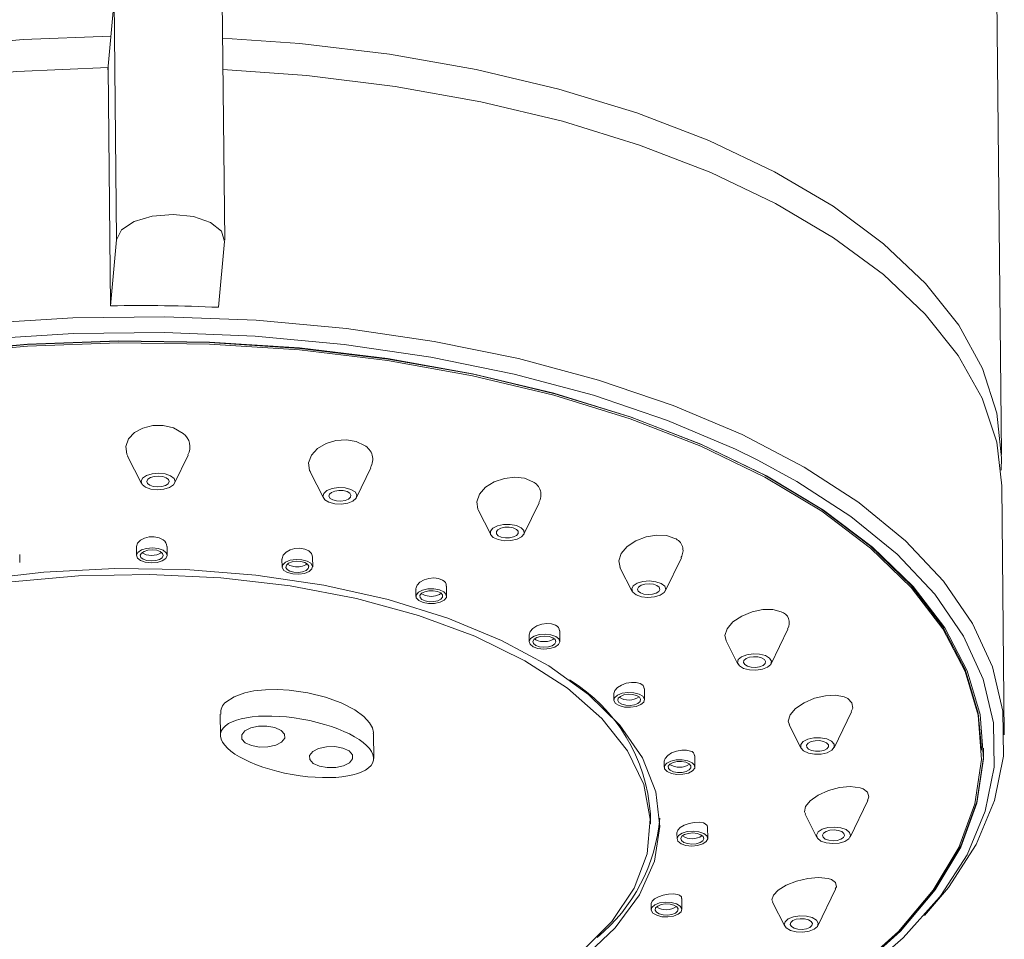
# Model space of a CAD drawing. Header units: millimetres. Extents: x 326.68 to 326.96, y 267.5 to 269.2.
# Tile 7 of 7: x 326.8643 to 326.9007, y 269.1415 to 269.1755. Entities that reach past the tile are written whole.
import ezdxf

# ---------------------------------------------------------------- set-up
doc = ezdxf.new("R2010")
doc.units = ezdxf.units.MM
doc.layers.add('SANINDUSA', color=3, linetype='Continuous')

msp = doc.modelspace()

# ---------------------------------------------------------------- linework, layer by layer
at = {"layer": 'SANINDUSA', "linetype": 'Continuous', "lineweight": 15}
for p, q in [((326.9006180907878, 269.1594265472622), (326.9003432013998, 269.1867364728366)), ((326.8677965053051, 269.1762331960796), (326.8675612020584, 269.1736575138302)), ((326.8678857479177, 269.1673670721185), (326.8677965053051, 269.1762331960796)), ((326.8718835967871, 269.1673593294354), (326.8717943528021, 269.1762254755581)), ((326.8675742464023, 269.1737397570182), (326.8676629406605, 269.164928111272)), ((326.8676629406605, 269.164928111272), (326.8678857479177, 269.1673670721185)), ((326.8716588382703, 269.1648724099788), (326.8718816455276, 269.1673113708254)), ((326.8682915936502, 269.1593597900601), (326.8688060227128, 269.1583487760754)), ((326.8700299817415, 269.1583611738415), (326.8705343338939, 269.1594037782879)), ((326.87675842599, 269.1578330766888), (326.8772929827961, 269.1589381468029)), ((326.8750467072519, 269.1587793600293), (326.8755344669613, 269.157820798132)), ((326.9007225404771, 269.1490499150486), (326.9006297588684, 269.1582674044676)), ((326.8829490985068, 269.1564737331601), (326.8835149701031, 269.1576435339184)), ((326.8812589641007, 269.1573775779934), (326.8817251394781, 269.1564614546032)), ((326.8697537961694, 269.1556986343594), (326.8697505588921, 269.156020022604)), ((326.8643058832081, 269.1554270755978), (326.8643029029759, 269.1557233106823)), ((326.8686170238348, 269.1559991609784), (326.8686201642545, 269.1556871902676)), ((326.8740017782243, 269.1555517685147), (326.8740046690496, 269.1552645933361)), ((326.8751382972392, 269.1552760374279), (326.875134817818, 269.1556222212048)), ((326.8881801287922, 269.154375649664), (326.8887761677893, 269.15560791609)), ((326.8865059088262, 269.1552482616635), (326.8869561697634, 269.1543633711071)), ((326.8800924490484, 269.1541882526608), (326.8800887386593, 269.1545570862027)), ((326.8789561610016, 269.1544409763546), (326.8789588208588, 269.154176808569)), ((326.8831425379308, 269.1527424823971), (326.8831449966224, 269.1524977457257)), ((326.8842786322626, 269.1525091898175), (326.8842747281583, 269.152897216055)), ((326.8920950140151, 269.151681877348), (326.8927176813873, 269.1529690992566)), ((326.8833959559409, 269.1525697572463), (326.8833433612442, 269.1526039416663)), ((326.8904308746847, 269.1525347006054), (326.8908710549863, 269.1516695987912)), ((326.88627561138, 269.1505720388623), (326.8862779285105, 269.1503420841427)), ((326.8874115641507, 269.1503534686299), (326.8874075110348, 269.1507558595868)), ((326.8717186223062, 269.1498204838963), (326.8717264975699, 269.1490383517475)), ((326.8944269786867, 269.1485759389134), (326.8950701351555, 269.1499054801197)), ((326.8773954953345, 269.1481828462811), (326.8773862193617, 269.1491049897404)), ((326.8927658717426, 269.1494227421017), (326.8931995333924, 269.1485708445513)), ((326.8998783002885, 269.148489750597), (326.899877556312, 269.1485634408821)), ((326.8881418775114, 269.1480776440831), (326.888144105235, 269.1478565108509)), ((326.8892777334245, 269.1478678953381), (326.8892735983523, 269.1482789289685)), ((326.8950170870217, 269.1452694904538), (326.8956725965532, 269.1466246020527)), ((326.8876323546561, 269.1457577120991), (326.8876285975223, 269.1461311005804)), ((326.8933520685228, 269.1461239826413), (326.893793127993, 269.1452571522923)), ((326.8897499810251, 269.1452218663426), (326.8897458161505, 269.1456350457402)), ((326.8886141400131, 269.145429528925), (326.8886163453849, 269.1452104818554)), ((326.8938251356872, 269.141987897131), (326.8944827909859, 269.1433474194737)), ((326.888796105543, 269.1425957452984), (326.8887919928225, 269.143004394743)), ((326.8876602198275, 269.1428080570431), (326.8876624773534, 269.1425843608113)), ((326.8921493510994, 269.1428635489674), (326.8926011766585, 269.1419755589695))]:
    msp.add_line(p, q, dxfattribs=at)
at = {"layer": 'SANINDUSA', "linetype": 'Continuous', "lineweight": 15, "flags": 128}
for points in [[(326.8676747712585, 269.1749006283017), (326.8644290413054, 269.1747748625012), (326.8610495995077, 269.1744726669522), (326.8577487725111, 269.1739994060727), (326.8545632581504, 269.17336056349), (326.8515284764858, 269.1725630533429), (326.8486781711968, 269.1716159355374), (326.8460440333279, 269.1705295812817), (326.8436553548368, 269.1693161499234), (326.8415386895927, 269.1679891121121), (326.8397175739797, 269.1665632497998), (326.8382122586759, 269.1650544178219), (326.8370394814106, 269.1634794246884), (326.8362122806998, 269.1618556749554), (326.8357398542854, 269.160201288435), (326.8356274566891, 269.1585346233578), (326.8356490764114, 269.158192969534)], [(326.9006020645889, 269.1588467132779), (326.900618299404, 269.1592968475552), (326.9004489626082, 269.1609601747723), (326.8999201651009, 269.1626028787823), (326.8990377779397, 269.1642066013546), (326.8978116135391, 269.1657534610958), (326.8962553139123, 269.1672264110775), (326.8943861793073, 269.1686090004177), (326.8922249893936, 269.1698858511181), (326.889795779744, 269.1710427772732), (326.8871255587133, 269.1720669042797), (326.8842440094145, 269.1729467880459), (326.8811831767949, 269.1736727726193), (326.8779770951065, 269.1742366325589), (326.8746614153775, 269.1746322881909), (326.871808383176, 269.1748317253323)], [(326.8356330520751, 269.1576131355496), (326.835769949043, 269.1591429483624), (326.8362571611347, 269.1607790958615), (326.8370915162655, 269.1623842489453), (326.8382639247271, 269.1639411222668), (326.8397616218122, 269.1654326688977), (326.8415682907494, 269.1668425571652), (326.8436642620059, 269.168155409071), (326.8460266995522, 269.169357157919), (326.848629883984, 269.1704344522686), (326.8514454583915, 269.1713757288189), (326.8544427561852, 269.1721706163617), (326.8575891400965, 269.1728106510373), (326.8608503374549, 269.1732885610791), (326.8641908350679, 269.1735994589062), (326.8675742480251, 269.17373976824)], [(326.8718200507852, 269.1736725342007), (326.8749193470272, 269.1734498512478), (326.8781946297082, 269.1730468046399), (326.881360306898, 269.1724792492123), (326.8843819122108, 269.1717532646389), (326.8872265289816, 269.1708769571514), (326.8898631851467, 269.1698596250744), (326.892263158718, 269.1687125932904), (326.8944003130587, 269.1674481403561), (326.8962513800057, 269.1660802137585), (326.8977961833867, 269.1646235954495), (326.8990179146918, 269.1630942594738), (326.8999032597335, 269.1615087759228), (326.9004425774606, 269.1598843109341), (326.900629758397, 269.1582673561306)], [(326.871881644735, 269.167311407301), (326.8717635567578, 269.1676856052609), (326.8713592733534, 269.1680071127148), (326.8707303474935, 269.1682269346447), (326.8699725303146, 269.1683115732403), (326.8692011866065, 269.1682482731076), (326.8685337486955, 269.1680464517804), (326.8680718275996, 269.167737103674), (326.8678857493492, 269.1673670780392)], [(326.8401838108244, 269.156497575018), (326.8408289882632, 269.1570155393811), (326.8428065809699, 269.1583769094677), (326.8450626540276, 269.1596324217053), (326.8475724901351, 269.1607684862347), (326.8503085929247, 269.1617725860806), (326.8532409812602, 269.162633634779), (326.8563375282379, 269.1633423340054), (326.8595643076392, 269.1638908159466), (326.8628859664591, 269.1642731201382), (326.8662661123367, 269.164485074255), (326.8696677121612, 269.1645244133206), (326.8730534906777, 269.1643905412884), (326.8763863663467, 269.1640850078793), (326.8796298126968, 269.1636111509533), (326.8827482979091, 269.1629742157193), (326.8857076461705, 269.1621811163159), (326.8884754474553, 269.1612405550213), (326.8910213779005, 269.1601627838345), (326.8933175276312, 269.1589598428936), (326.8953387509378, 269.157644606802), (326.8953489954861, 269.1576370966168)], [(326.8916099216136, 269.1592157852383), (326.8907791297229, 269.1596220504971), (326.8882607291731, 269.1606881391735), (326.8855228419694, 269.1616184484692), (326.8825954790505, 269.1624029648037), (326.8795107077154, 269.1630331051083), (326.8763023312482, 269.1635018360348), (326.8730054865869, 269.1638040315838), (326.8696563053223, 269.1639364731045), (326.8662914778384, 269.1638976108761), (326.8629478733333, 269.1636879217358), (326.8596621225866, 269.1633097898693), (326.8564702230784, 269.1627671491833), (326.8534071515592, 269.1620661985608), (326.8505064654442, 269.1612143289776), (326.8477999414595, 269.1602211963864), (326.8453172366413, 269.1590974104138), (326.8435838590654, 269.1581558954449)], [(326.8952727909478, 269.140330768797), (326.8968830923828, 269.1417869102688), (326.8981687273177, 269.143315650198), (326.8991151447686, 269.1448995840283), (326.8997116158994, 269.1465208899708), (326.8999513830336, 269.1481610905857), (326.8998317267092, 269.1498016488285), (326.8993540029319, 269.1514239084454), (326.8985236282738, 269.153009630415), (326.8973500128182, 269.15454075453), (326.8958464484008, 269.1559999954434), (326.894029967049, 269.1573706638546), (326.8919211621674, 269.1586373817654), (326.8895439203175, 269.1597857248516), (326.8869251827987, 269.1608028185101), (326.8840946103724, 269.1616768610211), (326.8810842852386, 269.1623981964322), (326.8779283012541, 269.1629585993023), (326.874662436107, 269.16335163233), (326.8713236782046, 269.1635730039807), (326.8679498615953, 269.1636199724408), (326.8645792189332, 269.1634921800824), (326.8612499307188, 269.163191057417)], [(326.8612665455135, 269.1632070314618), (326.8645876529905, 269.1635074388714), (326.8679500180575, 269.1636348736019), (326.8713155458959, 269.1635880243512), (326.8746460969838, 269.1633672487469), (326.8779039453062, 269.1629751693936), (326.8810521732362, 269.1624160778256), (326.8840550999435, 269.1616965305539), (326.8868787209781, 269.1608246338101), (326.8894910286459, 269.1598100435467), (326.8918624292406, 269.1586645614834), (326.8939660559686, 269.1574009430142), (326.8957780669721, 269.156033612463), (326.8972779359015, 269.1545779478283), (326.898448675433, 269.1530506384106), (326.8992770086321, 269.1514688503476), (326.8997535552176, 269.1498504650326), (326.8998775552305, 269.148563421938)], [(326.8612672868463, 269.1631333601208), (326.8645883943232, 269.1634337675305), (326.8679507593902, 269.163561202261), (326.8713162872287, 269.1635143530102), (326.8746468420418, 269.163293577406), (326.8779046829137, 269.1629014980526), (326.8810529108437, 269.1623424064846), (326.8840558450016, 269.1616228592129), (326.8868794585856, 269.1607509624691), (326.8894917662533, 269.1597363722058), (326.8918631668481, 269.1585908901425), (326.8939667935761, 269.1573272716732), (326.8957788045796, 269.1559599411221), (326.8972786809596, 269.1545042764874), (326.8984494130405, 269.1529769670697), (326.8992777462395, 269.1513951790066), (326.8997542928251, 269.1497767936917), (326.8998736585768, 269.1481402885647), (326.8996344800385, 269.146504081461), (326.899039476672, 269.1448868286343), (326.8980953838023, 269.1433067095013), (326.8968129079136, 269.1417817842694), (326.8952065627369, 269.1403292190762)], [(326.8703434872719, 269.1602065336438), (326.8699900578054, 269.160413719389), (326.8696114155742, 269.1605022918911), (326.8692217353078, 269.1604971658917), (326.8688574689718, 269.1604051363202), (326.868549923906, 269.1602355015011), (326.8683293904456, 269.1600014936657), (326.8682253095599, 269.1597236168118), (326.8682593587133, 269.159432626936), (326.8683030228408, 269.159366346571)], [(326.8770552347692, 269.1597598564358), (326.8767511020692, 269.1599063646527), (326.8763832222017, 269.1599708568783), (326.8759986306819, 269.1599462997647), (326.875632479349, 269.159837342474), (326.8753182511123, 269.1596518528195), (326.875091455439, 269.1594041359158), (326.8749858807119, 269.1591189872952), (326.8750228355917, 269.1588318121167), (326.875056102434, 269.1587848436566)], [(326.8983765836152, 269.1431096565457), (326.8993453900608, 269.1446180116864), (326.9000188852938, 269.1462266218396), (326.9003440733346, 269.1478580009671), (326.900317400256, 269.1494943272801), (326.8999391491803, 269.1511176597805), (326.8992134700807, 269.1527100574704), (326.8981483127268, 269.1542542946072), (326.8967553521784, 269.1557333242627), (326.8950498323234, 269.1571310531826), (326.8930504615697, 269.1584319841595), (326.8916099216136, 269.1592157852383)], [(326.8693893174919, 269.1581207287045), (326.869150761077, 269.1581473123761), (326.8689527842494, 269.1582165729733), (326.8688255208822, 269.1583177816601), (326.8687883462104, 269.1584355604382), (326.868846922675, 269.1585520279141), (326.8689923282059, 269.1586494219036), (326.8692024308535, 269.158712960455), (326.8694452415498, 269.1587328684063), (326.8696837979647, 269.1587062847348), (326.8698817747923, 269.1586370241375), (326.8700090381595, 269.1585358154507), (326.8700462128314, 269.1584180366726), (326.8699876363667, 269.1583015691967), (326.8698422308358, 269.1582041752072), (326.8696321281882, 269.1581406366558), (326.8693893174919, 269.1581207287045)], [(326.8693990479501, 269.1582273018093), (326.869243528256, 269.1582445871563), (326.8691144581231, 269.1582897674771), (326.8690314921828, 269.1583556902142), (326.8690072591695, 269.1584324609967), (326.869045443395, 269.1585083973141), (326.8691402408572, 269.1585719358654), (326.8692772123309, 269.1586133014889), (326.8694355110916, 269.1586264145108), (326.8695910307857, 269.1586090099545), (326.8697201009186, 269.1585638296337), (326.8698030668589, 269.1584979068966), (326.8698272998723, 269.1584211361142), (326.8697891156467, 269.1583451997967), (326.8696943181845, 269.1582816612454), (326.8695573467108, 269.1582402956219), (326.8693990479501, 269.1582273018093)], [(326.8832770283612, 269.1584207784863), (326.8829751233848, 269.1585445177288), (326.8826125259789, 269.1585868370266), (326.8822286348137, 269.1585436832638), (326.8818574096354, 269.1584180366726), (326.8815364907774, 269.1582178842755), (326.881306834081, 269.1579606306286), (326.8812044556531, 269.1576760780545), (326.8812469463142, 269.1574027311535), (326.8812642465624, 269.1573807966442)], [(326.8759559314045, 269.1576053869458), (326.8757406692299, 269.1576612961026), (326.8755870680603, 269.1577533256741), (326.8755185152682, 269.1578675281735), (326.8755454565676, 269.1579864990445), (326.8756637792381, 269.158092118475), (326.8758554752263, 269.158168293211), (326.8760913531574, 269.1582034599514), (326.8763355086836, 269.1581921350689), (326.8765507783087, 269.1581363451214), (326.8767043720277, 269.1580441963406), (326.8767729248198, 269.1579299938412), (326.8767459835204, 269.1578111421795), (326.8766276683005, 269.157705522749), (326.8764359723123, 269.157629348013), (326.8762000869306, 269.1575941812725), (326.8759559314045, 269.1576053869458)], [(326.876021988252, 269.1577075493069), (326.8758816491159, 269.1577439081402), (326.8757815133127, 269.1578039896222), (326.8757368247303, 269.1578783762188), (326.8757543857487, 269.1579559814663), (326.8758315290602, 269.1580247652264), (326.8759564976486, 269.1580744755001), (326.8761102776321, 269.1580973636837), (326.876269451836, 269.1580900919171), (326.8764097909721, 269.1580536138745), (326.8765099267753, 269.1579936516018), (326.8765546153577, 269.1579191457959), (326.8765370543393, 269.1578416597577), (326.8764599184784, 269.1577727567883), (326.8763349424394, 269.1577231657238), (326.8761811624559, 269.157700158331), (326.876021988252, 269.1577075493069)], [(326.8953489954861, 269.1576370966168), (326.8970629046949, 269.156231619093), (326.89847109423, 269.1547363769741), (326.8995478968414, 269.1531753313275), (326.9002815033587, 269.1515654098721), (326.9006638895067, 269.1499244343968), (326.9006908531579, 269.1482702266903), (326.9003621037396, 269.146621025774), (326.8996812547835, 269.144994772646), (326.8986557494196, 269.1434094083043), (326.8977751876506, 269.1423722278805)], [(326.8819977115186, 269.1562787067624), (326.8818204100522, 269.1563600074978), (326.8817216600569, 269.1564687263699), (326.8817164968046, 269.1565880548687), (326.8818057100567, 269.1567001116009), (326.8819757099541, 269.1567876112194), (326.8822006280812, 269.1568373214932), (326.8824462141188, 269.1568417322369), (326.8826750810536, 269.1568001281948), (326.8828523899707, 269.1567188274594), (326.8829511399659, 269.1566102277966), (326.8829563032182, 269.1564907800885), (326.8828670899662, 269.1563788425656), (326.8826970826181, 269.1562912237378), (326.882472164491, 269.156241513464), (326.8822265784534, 269.1562371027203), (326.8819977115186, 269.1562787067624)], [(326.8821156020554, 269.1563694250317), (326.8820000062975, 269.1564224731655), (326.8819356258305, 269.1564932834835), (326.8819322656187, 269.1565711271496), (326.8819904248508, 269.1566442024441), (326.8821012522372, 269.1567011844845), (326.8822478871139, 269.1567336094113), (326.8824079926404, 269.1567365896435), (326.8825571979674, 269.1567094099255), (326.8826727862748, 269.1566563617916), (326.8827371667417, 269.1565855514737), (326.8827405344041, 269.1565077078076), (326.882682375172, 269.1564347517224), (326.8825715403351, 269.1563776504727), (326.8824249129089, 269.1563452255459), (326.8822648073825, 269.156342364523), (326.8821156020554, 269.1563694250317)], [(326.869604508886, 269.1562657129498), (326.8694567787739, 269.1563406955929), (326.8692778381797, 269.1563790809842), (326.8690901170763, 269.1563764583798), (326.8689139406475, 269.1563340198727), (326.8687666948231, 269.1562564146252), (326.8686639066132, 269.1561507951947), (326.8686184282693, 269.1560278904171), (326.8686228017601, 269.1559993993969)], [(326.8885304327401, 269.1563237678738), (326.888225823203, 269.1564240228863), (326.8878631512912, 269.1564435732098), (326.887475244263, 269.1563807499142), (326.8870977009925, 269.1562379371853), (326.8867738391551, 269.1560249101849), (326.8865489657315, 269.1557641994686), (326.8864575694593, 269.155490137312), (326.8865081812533, 269.1552492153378)], [(326.8691618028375, 269.1554173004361), (326.8689470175, 269.1554412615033), (326.8687687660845, 269.1555036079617), (326.8686541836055, 269.1555946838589), (326.8686207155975, 269.1557007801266), (326.8686734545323, 269.1558056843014), (326.8688043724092, 269.1558933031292), (326.8689935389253, 269.1559505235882), (326.8692121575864, 269.1559685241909), (326.8694269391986, 269.1559444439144), (326.8696051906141, 269.1558822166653), (326.8697197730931, 269.1557910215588), (326.8697532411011, 269.1556850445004), (326.8697005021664, 269.1555801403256), (326.8695695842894, 269.1554924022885), (326.8693804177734, 269.1554353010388), (326.8691618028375, 269.1554173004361)], [(326.8691680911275, 269.1554860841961), (326.8690069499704, 269.1555040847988), (326.8688732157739, 269.1555508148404), (326.868787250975, 269.1556192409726), (326.8687621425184, 269.155698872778), (326.8688017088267, 269.1557774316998), (326.8688999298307, 269.1558432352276), (326.8690418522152, 269.1558861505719), (326.8692058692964, 269.1558996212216), (326.8693670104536, 269.1558816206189), (326.8695007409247, 269.1558348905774), (326.8695867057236, 269.1557665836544), (326.8696118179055, 269.155686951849), (326.869572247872, 269.1556082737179), (326.869474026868, 269.1555424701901), (326.8693321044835, 269.1554995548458), (326.8691680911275, 269.1554860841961)], [(326.874990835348, 269.1558575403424), (326.8748448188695, 269.1559252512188), (326.8746680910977, 269.1559561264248), (326.8744816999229, 269.1559465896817), (326.8743047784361, 269.1558981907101), (326.8741552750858, 269.1558153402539), (326.8740501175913, 269.1557056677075), (326.8740033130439, 269.1555810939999), (326.87400775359, 269.1555520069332)], [(326.8744006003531, 269.1550061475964), (326.8742067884, 269.1550564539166), (326.8740684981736, 269.1551394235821), (326.8740067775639, 269.1552421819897), (326.8740310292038, 269.155349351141), (326.8741375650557, 269.1554443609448), (326.8743101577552, 269.1555130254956), (326.8745225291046, 269.1555446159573), (326.8747423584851, 269.1555344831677), (326.8749361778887, 269.1554841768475), (326.8750744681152, 269.1554013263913), (326.8751361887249, 269.1552984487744), (326.875111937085, 269.1551913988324), (326.8750054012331, 269.1550962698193), (326.8748328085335, 269.1550277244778), (326.8746204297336, 269.1549960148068), (326.8744006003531, 269.1550061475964)], [(326.8744432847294, 269.1550721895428), (326.8742978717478, 269.1551098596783), (326.8741941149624, 269.1551720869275), (326.8741478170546, 269.1552492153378), (326.8741660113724, 269.1553295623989), (326.8742459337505, 269.1554009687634), (326.8743754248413, 269.1554523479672), (326.8745347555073, 269.1554760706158), (326.8746996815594, 269.1554685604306), (326.8748450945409, 269.1554307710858), (326.8749488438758, 269.1553685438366), (326.8749951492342, 269.1552914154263), (326.8749769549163, 269.1552110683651), (326.8748970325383, 269.15513978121), (326.8747675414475, 269.1550882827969), (326.8746082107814, 269.1550645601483), (326.8744432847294, 269.1550721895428)], [(326.8744411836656, 269.1552804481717), (326.8742957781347, 269.1553182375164), (326.8742030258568, 269.1553708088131)], [(326.8851185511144, 269.1407682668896), (326.8863330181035, 269.141915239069), (326.8872248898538, 269.1431282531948), (326.8877782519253, 269.1443857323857), (326.8879832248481, 269.1456652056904), (326.8878361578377, 269.1469439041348), (326.8873396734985, 269.1481989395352), (326.8865026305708, 269.1494079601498), (326.8853399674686, 269.1505493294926), (326.8838724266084, 269.1516027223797), (326.882126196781, 269.152549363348), (326.8801324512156, 269.1533723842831), (326.8779267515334, 269.154057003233), (326.8755484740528, 269.1545910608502), (326.8730400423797, 269.1549650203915), (326.8704462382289, 269.1551722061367), (326.8678133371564, 269.1552088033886), (326.8651883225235, 269.1550744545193), (326.8626180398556, 269.154771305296)], [(326.8638621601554, 269.1547074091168), (326.8664728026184, 269.1549329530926), (326.8691166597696, 269.1549839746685), (326.8717444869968, 269.1548595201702), (326.8743073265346, 269.1545618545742), (326.8767574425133, 269.1540964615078), (326.8790491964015, 269.1534721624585), (326.8811398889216, 269.1527006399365), (326.8829905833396, 269.1517959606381), (326.8845667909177, 269.1507752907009), (326.8858391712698, 269.1496574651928), (326.886784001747, 269.148463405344), (326.8873836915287, 269.1472152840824), (326.8876270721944, 269.1459364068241), (326.8875096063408, 269.1446504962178), (326.8870334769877, 269.1433816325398), (326.8862075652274, 269.1421534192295), (326.8850472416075, 269.140988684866)], [(326.8799427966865, 269.1547810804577), (326.8797965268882, 269.1548399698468), (326.8796205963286, 269.1548617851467), (326.879434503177, 269.1548442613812), (326.8792567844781, 269.1547889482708), (326.8791064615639, 269.1547007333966), (326.8790018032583, 269.1545880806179), (326.8789571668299, 269.1544642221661), (326.8789613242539, 269.1544413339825)], [(326.8871029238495, 269.154231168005), (326.8869756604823, 269.1543323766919), (326.8869384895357, 269.1544501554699), (326.8869970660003, 269.1545666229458), (326.8871424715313, 269.1546640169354), (326.8873525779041, 269.1547275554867), (326.8875953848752, 269.1547474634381), (326.8878339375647, 269.1547207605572), (326.8880319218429, 269.1546516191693), (326.8881591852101, 269.1545504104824), (326.8881963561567, 269.1544326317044), (326.888137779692, 269.1543161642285), (326.8879923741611, 269.1542187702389), (326.8877822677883, 269.1541552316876), (326.8875394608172, 269.1541352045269), (326.8873009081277, 269.1541619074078), (326.8871029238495, 269.154231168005)], [(326.8872646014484, 269.1543042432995), (326.8871816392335, 269.1543702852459), (326.8871574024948, 269.1544470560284), (326.8871955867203, 269.1545229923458), (326.8872903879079, 269.1545865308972), (326.8874273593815, 269.1546278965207), (326.8875856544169, 269.1546408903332), (326.8877411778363, 269.1546234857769), (326.887870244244, 269.1545784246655), (326.8879532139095, 269.1545125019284), (326.8879774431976, 269.1544356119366), (326.887939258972, 269.1543596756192), (326.8878444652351, 269.1542962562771), (326.8877074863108, 269.1542547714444), (326.8875491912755, 269.1542417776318), (326.8873936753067, 269.1542591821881), (326.8872646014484, 269.1543042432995)], [(326.8792207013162, 269.1539478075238), (326.8790610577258, 269.1540210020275), (326.8789721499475, 269.154118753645), (326.8789675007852, 269.1542262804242), (326.8790478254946, 269.1543271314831), (326.8792008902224, 269.1544059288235), (326.8794033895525, 269.1544507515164), (326.8796245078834, 269.1544546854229), (326.879830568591, 269.154417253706), (326.8799902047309, 269.1543440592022), (326.8800791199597, 269.1542461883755), (326.880083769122, 269.1541386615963), (326.8800034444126, 269.1540378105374), (326.8798503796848, 269.153959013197), (326.8796478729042, 269.1539143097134), (326.8794267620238, 269.1539102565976), (326.8792207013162, 269.1539478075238)], [(326.8792968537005, 269.1540063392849), (326.8791770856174, 269.1540612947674), (326.8791103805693, 269.1541347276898), (326.8791068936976, 269.1542153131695), (326.8791671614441, 269.1542910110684), (326.8792819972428, 269.154350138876), (326.8794339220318, 269.1543837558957), (326.8795998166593, 269.1543867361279), (326.8797544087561, 269.1543586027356), (326.8798741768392, 269.1543036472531), (326.8799408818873, 269.15423033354), (326.879944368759, 269.154149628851), (326.8798841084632, 269.1540740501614), (326.8797692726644, 269.1540148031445), (326.8796173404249, 269.1539813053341), (326.8794514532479, 269.1539783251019), (326.8792968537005, 269.1540063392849)], [(326.8792947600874, 269.1542147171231), (326.8791749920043, 269.1542695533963), (326.8791571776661, 269.1542829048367)], [(326.8924637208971, 269.1536079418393), (326.8921541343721, 269.1536867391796), (326.8917872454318, 269.1536865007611), (326.8913917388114, 269.1536067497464), (326.8910076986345, 269.1534504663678), (326.8906843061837, 269.1532317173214), (326.8904684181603, 269.1529776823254), (326.8903891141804, 269.1527237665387), (326.8904395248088, 269.1525383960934)], [(326.8841258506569, 269.1531072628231), (326.8839781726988, 269.1531569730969), (326.8838017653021, 269.1531698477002), (326.8836148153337, 269.1531445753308), (326.8834360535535, 269.1530830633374), (326.883285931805, 269.152990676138), (326.8831836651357, 269.1528774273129), (326.8831429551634, 269.1527573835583), (326.8831462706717, 269.1527427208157)], [(326.883293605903, 269.1523141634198), (326.883179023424, 269.1524053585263), (326.8831455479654, 269.152511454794), (326.8831982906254, 269.1526162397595), (326.8833292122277, 269.1527039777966), (326.8835183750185, 269.1527611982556), (326.8837369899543, 269.152779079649), (326.8839517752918, 269.1527551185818), (326.884130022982, 269.1526927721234), (326.884244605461, 269.1526016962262), (326.8842780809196, 269.1524955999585), (326.8842253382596, 269.1523906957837), (326.8840944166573, 269.1523030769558), (326.8839052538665, 269.1522458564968), (326.8836866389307, 269.1522278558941), (326.8834718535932, 269.1522519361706), (326.883293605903, 269.1523141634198)], [(326.8833980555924, 269.1523614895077), (326.8833120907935, 269.1524297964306), (326.8832869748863, 269.152509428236), (326.8833265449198, 269.1525881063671), (326.8834247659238, 269.152653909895), (326.8835666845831, 269.1526968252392), (326.8837307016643, 269.1527102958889), (326.8838918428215, 269.1526922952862), (326.8840255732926, 269.1526455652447), (326.8841115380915, 269.1525771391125), (326.8841366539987, 269.1524976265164), (326.8840970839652, 269.1524189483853), (326.8839988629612, 269.1523531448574), (326.883856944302, 269.1523102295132), (326.8836929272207, 269.1522967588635), (326.8835317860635, 269.1523147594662), (326.8833980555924, 269.1523614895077)], [(326.8909236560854, 269.1516021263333), (326.8908551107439, 269.1517163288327), (326.8908820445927, 269.1518352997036), (326.8910003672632, 269.1519407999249), (326.8911920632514, 269.1520169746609), (326.8914279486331, 269.1520521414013), (326.8916721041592, 269.1520409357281), (326.8918873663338, 269.1519850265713), (326.8920409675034, 269.1518929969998), (326.8921095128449, 269.1517787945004), (326.8920825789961, 269.1516598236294), (326.8919642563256, 269.1515542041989), (326.8917725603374, 269.1514780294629), (326.8915366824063, 269.1514429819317), (326.8912925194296, 269.1514541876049), (326.8910772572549, 269.1515100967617), (326.8909236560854, 269.1516021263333)], [(326.8911181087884, 269.151652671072), (326.8910734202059, 269.151727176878), (326.8910909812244, 269.1518047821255), (326.8911681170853, 269.1518735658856), (326.8912930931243, 269.1519232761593), (326.8914468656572, 269.1519461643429), (326.8916060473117, 269.1519388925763), (326.8917463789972, 269.1519024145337), (326.8918465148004, 269.1518423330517), (326.8918912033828, 269.151767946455), (326.8918736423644, 269.1516903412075), (326.8917965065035, 269.1516215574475), (326.8916715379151, 269.1515718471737), (326.8915177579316, 269.1515489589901), (326.8913585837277, 269.1515562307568), (326.8912182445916, 269.1515927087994), (326.8911181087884, 269.151652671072)], [(326.8872557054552, 269.1509495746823), (326.8871059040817, 269.1509905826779), (326.8869279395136, 269.1509953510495), (326.8867392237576, 269.1509635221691), (326.886559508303, 269.1508972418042), (326.8864106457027, 269.1508031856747), (326.8863119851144, 269.150692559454), (326.8862757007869, 269.1505792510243), (326.8862776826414, 269.1505722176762)], [(326.8719241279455, 269.1502613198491), (326.8722304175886, 269.1504660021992), (326.8726248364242, 269.1506088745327), (326.8729584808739, 269.1506784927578), (326.8733974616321, 269.1507245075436), (326.8738373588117, 269.1507314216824), (326.8742700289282, 269.1507065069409), (326.8749617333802, 269.1506075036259), (326.875606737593, 269.150448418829), (326.8761929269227, 269.1502361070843), (326.8766986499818, 269.1499755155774), (326.8770347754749, 269.1497272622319), (326.8772386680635, 269.1495039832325), (326.8773457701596, 269.1493091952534), (326.8773847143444, 269.1491402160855), (326.8773767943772, 269.1491055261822)], [(326.8863417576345, 269.1502167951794), (326.8862800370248, 269.1503196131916), (326.8863042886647, 269.1504267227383), (326.8864108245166, 269.1505217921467), (326.8865834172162, 269.1505903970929), (326.8867957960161, 269.1506220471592), (326.8870156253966, 269.1506119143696), (326.8872094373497, 269.1505616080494), (326.8873477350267, 269.1504786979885), (326.8874094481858, 269.1503758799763), (326.8873851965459, 269.1502688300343), (326.8872786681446, 269.1501737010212), (326.887106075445, 269.1501051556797), (326.8868936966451, 269.1500735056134), (326.8866738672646, 269.1500835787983), (326.886480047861, 269.1501339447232), (326.8863417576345, 269.1502167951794)], [(326.886467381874, 269.1502495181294), (326.8864210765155, 269.1503266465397), (326.8864392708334, 269.1504069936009), (326.886519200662, 269.1504783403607), (326.8866486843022, 269.1505297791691), (326.8868080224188, 269.1505535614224), (326.8869729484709, 269.1505459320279), (326.8871183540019, 269.1505082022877), (326.8872221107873, 269.1504460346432), (326.8872684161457, 269.1503689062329), (326.8872502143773, 269.1502884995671), (326.8871702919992, 269.1502172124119), (326.887040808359, 269.1501657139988), (326.8868814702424, 269.1501419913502), (326.8867165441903, 269.1501495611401), (326.8865711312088, 269.1501873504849), (326.886467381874, 269.1502495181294)], [(326.894801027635, 269.1504618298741), (326.894483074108, 269.1505201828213), (326.8941076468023, 269.1505021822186), (326.8937028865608, 269.1504080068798), (326.8933155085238, 269.1502434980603), (326.892998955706, 269.1500275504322), (326.8927972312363, 269.1497900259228), (326.8927312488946, 269.1495629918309), (326.8927784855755, 269.1494285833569)], [(326.8950569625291, 269.1499117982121), (326.8951152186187, 269.1500372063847), (326.8950877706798, 269.1502416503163), (326.8949371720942, 269.1503980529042), (326.894801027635, 269.1504618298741)], [(326.8739876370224, 269.1487841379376), (326.8741020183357, 269.1489277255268), (326.8740954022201, 269.1490808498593), (326.8739687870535, 269.1492201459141), (326.8737414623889, 269.1493243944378), (326.8734480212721, 269.1493777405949), (326.8731331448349, 269.1493721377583), (326.8728447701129, 269.1493083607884), (326.8726268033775, 269.1491960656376), (326.8725124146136, 269.1490524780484), (326.8725190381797, 269.1488994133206), (326.8726456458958, 269.1487601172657), (326.872872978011, 269.148655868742), (326.8731664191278, 269.1486024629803), (326.873481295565, 269.1486081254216), (326.873769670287, 269.1486719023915), (326.8739876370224, 269.1487841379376)], [(326.8931995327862, 269.1485708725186), (326.8931943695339, 269.1486902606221), (326.893283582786, 269.1488022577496), (326.893453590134, 269.1488897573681), (326.8936785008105, 269.1489395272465), (326.8939240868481, 269.1489439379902), (326.8941529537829, 269.1489023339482), (326.8943302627, 269.1488209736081), (326.8944290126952, 269.1487123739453), (326.8944341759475, 269.1485929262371), (326.8943449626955, 269.1484809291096), (326.8941749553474, 269.1483934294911), (326.8939500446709, 269.1483436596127), (326.8937044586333, 269.148339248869), (326.8934755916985, 269.1483809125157), (326.8932982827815, 269.1484622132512), (326.8931995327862, 269.1485708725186)], [(326.8934135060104, 269.1485954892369), (326.893410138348, 269.1486733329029), (326.8934682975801, 269.1487463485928), (326.8935791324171, 269.1488033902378), (326.8937257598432, 269.1488358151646), (326.8938858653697, 269.1488387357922), (326.8940350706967, 269.1488115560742), (326.8941506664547, 269.148758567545), (326.894215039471, 269.148687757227), (326.8942184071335, 269.1486099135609), (326.8941602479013, 269.1485368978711), (326.8940494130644, 269.1484797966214), (326.8939027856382, 269.1484473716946), (326.8937426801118, 269.1484445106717), (326.8935934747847, 269.148471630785), (326.8934778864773, 269.1485246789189), (326.8934135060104, 269.1485954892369)], [(326.8999555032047, 269.1485641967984), (326.8999508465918, 269.1482138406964), (326.8997110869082, 269.1465736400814), (326.8991146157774, 269.1449523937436), (326.8981681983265, 269.1433684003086), (326.896882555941, 269.1418397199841), (326.8952722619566, 269.1403835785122), (326.8933555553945, 269.1390164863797), (326.8911541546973, 269.1377540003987), (326.8886930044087, 269.1366103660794), (326.8859999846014, 269.1355985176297), (326.8831056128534, 269.1347300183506), (326.8800426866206, 269.1340145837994), (326.8768459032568, 269.1334604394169), (326.8744421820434, 269.133160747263)], [(326.8765010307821, 269.1480233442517), (326.8766154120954, 269.1481669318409), (326.8766087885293, 269.1483199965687), (326.8764821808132, 269.1484592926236), (326.876254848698, 269.1485635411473), (326.8759614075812, 269.148616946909), (326.875646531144, 269.1486112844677), (326.875358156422, 269.1485475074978), (326.8751401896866, 269.1484352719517), (326.8750258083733, 269.1482916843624), (326.8750324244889, 269.14813856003), (326.8751590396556, 269.1479993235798), (326.8753863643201, 269.1478950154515), (326.875679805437, 269.1478416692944), (326.8759946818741, 269.147847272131), (326.8762830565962, 269.1479111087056), (326.8765010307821, 269.1480233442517)], [(326.8891198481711, 269.1484548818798), (326.8889678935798, 269.1484882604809), (326.8887877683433, 269.1484867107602), (326.8885969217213, 269.1484502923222), (326.8884166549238, 269.1483820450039), (326.8882697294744, 269.1482895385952), (326.8881747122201, 269.1481845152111), (326.8881418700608, 269.1480800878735), (326.8881426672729, 269.1480777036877)], [(326.8881574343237, 269.1477984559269), (326.8881527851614, 269.1479059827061), (326.8882331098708, 269.1480068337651), (326.8883861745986, 269.1480856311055), (326.8885886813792, 269.1481304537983), (326.8888097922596, 269.1481343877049), (326.8890158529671, 269.1480968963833), (326.8891754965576, 269.1480237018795), (326.8892644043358, 269.1479258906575), (326.8892690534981, 269.1478183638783), (326.8891887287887, 269.147717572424), (326.8890356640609, 269.1476387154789), (326.8888331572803, 269.1475939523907), (326.8886120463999, 269.1475899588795), (326.8884059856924, 269.1476274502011), (326.8882463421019, 269.1477007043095), (326.8881574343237, 269.1477984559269)], [(326.8882956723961, 269.1478143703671), (326.8882921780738, 269.1478950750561), (326.8883524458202, 269.1479707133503), (326.8884672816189, 269.1480298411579), (326.8886192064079, 269.1480634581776), (326.8887851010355, 269.1480664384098), (326.8889396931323, 269.1480383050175), (326.8890594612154, 269.147983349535), (326.8891261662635, 269.1479099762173), (326.8891296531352, 269.1478293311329), (326.8890693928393, 269.1477536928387), (326.8889545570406, 269.1476945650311), (326.8888026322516, 269.1476609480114), (326.888636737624, 269.1476579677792), (326.8884821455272, 269.1476861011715), (326.8883623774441, 269.1477409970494), (326.8882956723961, 269.1478143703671)], [(326.8953941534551, 269.1470961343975), (326.8950203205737, 269.1471398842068), (326.8946311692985, 269.1471013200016), (326.8942186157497, 269.1469920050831), (326.8938384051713, 269.1468230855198), (326.8935434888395, 269.1466176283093), (326.8933688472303, 269.1464043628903), (326.8933258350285, 269.1462085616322), (326.8933662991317, 269.1461312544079)], [(326.8956608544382, 269.1466300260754), (326.8957129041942, 269.1467567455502), (326.895667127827, 269.1469293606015), (326.8955020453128, 269.1470569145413), (326.8953941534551, 269.1470961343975)], [(326.889591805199, 269.1457931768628), (326.8894382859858, 269.1458207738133), (326.8892560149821, 269.1458153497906), (326.8890632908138, 269.145777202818), (326.8888830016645, 269.1457101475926), (326.8887380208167, 269.1456225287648), (326.8886454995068, 269.1455254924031), (326.8886141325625, 269.1454306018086), (326.8886145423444, 269.145429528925)], [(326.8886168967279, 269.1452240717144), (326.888669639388, 269.1453289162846), (326.8888005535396, 269.1454166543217), (326.888989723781, 269.145473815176), (326.8892083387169, 269.1454917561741), (326.8894231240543, 269.1454677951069), (326.8896013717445, 269.1454054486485), (326.8897159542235, 269.1453143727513), (326.8897494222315, 269.1452082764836), (326.8896966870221, 269.1451034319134), (326.8895657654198, 269.1450156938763), (326.8893766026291, 269.144958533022), (326.8891579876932, 269.1449405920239), (326.8889432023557, 269.1449645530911), (326.888764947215, 269.1450268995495), (326.888650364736, 269.1451179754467), (326.8886168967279, 269.1452240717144)], [(326.8897389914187, 269.1456348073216), (326.8897310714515, 269.1456937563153), (326.8896597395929, 269.1457632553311), (326.889591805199, 269.1457931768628)], [(326.8937754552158, 269.1453439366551), (326.8938340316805, 269.145460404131), (326.8939794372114, 269.1455577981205), (326.8941895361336, 269.1456213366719), (326.8944323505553, 269.1456412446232), (326.8946709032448, 269.145614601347), (326.8948688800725, 269.1455454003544), (326.8949961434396, 269.1454441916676), (326.8950333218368, 269.1453264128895), (326.8949747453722, 269.1452099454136), (326.8948293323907, 269.1451124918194), (326.8946192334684, 269.1450490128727), (326.8943764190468, 269.1450290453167), (326.8941378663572, 269.1450556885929), (326.8939398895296, 269.1451248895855), (326.8938126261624, 269.1452260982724), (326.8937754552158, 269.1453439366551)], [(326.8939943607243, 269.1453408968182), (326.8940325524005, 269.1454168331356), (326.8941273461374, 269.1454803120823), (326.8942643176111, 269.1455217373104), (326.8944226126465, 269.145534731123), (326.8945781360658, 269.1455173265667), (326.8947072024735, 269.1454722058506), (326.894790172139, 269.1454062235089), (326.8948144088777, 269.1453294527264), (326.8947762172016, 269.145253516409), (326.8946814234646, 269.1451900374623), (326.894544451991, 269.1451486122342), (326.8943861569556, 269.1451356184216), (326.8942306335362, 269.1451529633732), (326.8941015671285, 269.1451980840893), (326.894018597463, 269.1452640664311), (326.8939943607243, 269.1453408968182)], [(326.8887583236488, 269.1452221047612), (326.8887978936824, 269.1453007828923), (326.8888961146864, 269.1453665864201), (326.8890380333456, 269.1454094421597), (326.8892020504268, 269.1454229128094), (326.889363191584, 269.1454049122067), (326.8894969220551, 269.1453581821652), (326.889582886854, 269.1452898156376), (326.8896080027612, 269.1452102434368), (326.8895684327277, 269.1451315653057), (326.8894702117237, 269.1450657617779), (326.8893282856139, 269.1450229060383), (326.8891642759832, 269.145009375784), (326.8890031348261, 269.1450274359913), (326.8888693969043, 269.1450741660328), (326.8887834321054, 269.1451425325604), (326.8887583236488, 269.1452221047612)], [(326.8942070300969, 269.1437406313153), (326.8938486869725, 269.1437764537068), (326.8934546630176, 269.1437396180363), (326.893037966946, 269.1436385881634), (326.892656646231, 269.1434860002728), (326.8923610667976, 269.1433041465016), (326.8921811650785, 269.1431169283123), (326.8921270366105, 269.1429441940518), (326.892163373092, 269.1428706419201)], [(326.8944710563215, 269.1433532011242), (326.8945123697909, 269.1434325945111), (326.8944796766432, 269.1435861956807), (326.8943256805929, 269.1437014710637), (326.8942070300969, 269.1437406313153)], [(326.8671880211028, 269.1326706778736), (326.8701652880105, 269.1327137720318), (326.8735088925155, 269.1329234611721), (326.8767946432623, 269.1333016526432), (326.8799865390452, 269.1338442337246), (326.8830496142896, 269.1345452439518), (326.8859503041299, 269.1353969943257), (326.8886568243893, 269.1363902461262), (326.8911395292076, 269.1375139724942), (326.8933712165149, 269.138756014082), (326.8953274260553, 269.1401026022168), (326.8969867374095, 269.1415391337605), (326.8983309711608, 269.1430497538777), (326.8983765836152, 269.1431096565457)], [(326.8886395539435, 269.1431461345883), (326.8884854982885, 269.1431702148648), (326.888301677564, 269.1431636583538), (326.8881077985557, 269.1431269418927), (326.887927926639, 269.1430643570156), (326.8877842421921, 269.1429841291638), (326.887692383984, 269.142896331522), (326.8876602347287, 269.1428106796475), (326.8876612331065, 269.1428081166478)], [(326.8887850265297, 269.1430041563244), (326.8887782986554, 269.1430558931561), (326.8887082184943, 269.143118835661), (326.8886395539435, 269.1431461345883)], [(326.8876888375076, 269.1426689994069), (326.8877953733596, 269.1427640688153), (326.8879679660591, 269.1428326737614), (326.8881803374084, 269.1428643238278), (326.8884001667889, 269.1428541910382), (326.8885939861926, 269.142803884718), (326.888732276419, 269.1427209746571), (326.8887939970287, 269.1426181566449), (326.8887697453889, 269.1425111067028), (326.8886632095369, 269.1424159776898), (326.8884906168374, 269.1423474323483), (326.8882782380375, 269.1423157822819), (326.8880584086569, 269.1423258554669), (326.8878645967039, 269.1423762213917), (326.8877263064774, 269.142459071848), (326.8876645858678, 269.1425618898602), (326.8876888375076, 269.1426689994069)], [(326.8878238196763, 269.1426492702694), (326.8879037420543, 269.1427206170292), (326.8880332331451, 269.1427720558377), (326.8881925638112, 269.1427958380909), (326.8883574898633, 269.1427882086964), (326.8885029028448, 269.1427504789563), (326.8886066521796, 269.1426883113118), (326.888652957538, 269.1426111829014), (326.8886347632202, 269.1425307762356), (326.8885548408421, 269.1424594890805), (326.8884253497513, 269.1424079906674), (326.8882660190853, 269.1423842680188), (326.8881010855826, 269.1423918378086), (326.8879556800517, 269.1424296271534), (326.8878519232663, 269.1424917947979), (326.8878056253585, 269.1425689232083), (326.8878238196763, 269.1426492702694)], [(326.8926121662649, 269.142141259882), (326.8927304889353, 269.1422468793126), (326.8929221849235, 269.1423230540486), (326.8931580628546, 269.1423581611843), (326.8934022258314, 269.1423469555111), (326.893617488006, 269.1422910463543), (326.8937710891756, 269.1421990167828), (326.8938396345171, 269.1420848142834), (326.8938127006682, 269.1419658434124), (326.8936943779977, 269.1418602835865), (326.8935026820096, 269.1417841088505), (326.8932668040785, 269.1417489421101), (326.8930226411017, 269.1417601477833), (326.8928073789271, 269.1418160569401), (326.8926537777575, 269.1419080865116), (326.892585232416, 269.142022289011), (326.8926121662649, 269.142141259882)], [(326.8928211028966, 269.1421107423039), (326.8928982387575, 269.1421795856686), (326.8930232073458, 269.1422292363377), (326.8931769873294, 269.1422521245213), (326.8933361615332, 269.1422448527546), (326.8934765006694, 269.142208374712), (326.8935766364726, 269.1421484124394), (326.893621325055, 269.1420739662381), (326.8936037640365, 269.1419963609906), (326.8935266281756, 269.1419275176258), (326.8934016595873, 269.1418778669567), (326.8932478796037, 269.1418549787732), (326.8930887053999, 269.1418622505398), (326.8929483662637, 269.1418987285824), (326.8928482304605, 269.1419587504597), (326.8928035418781, 269.142033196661), (326.8928211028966, 269.1421107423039)]]:
    msp.add_lwpolyline(points, dxfattribs=at)
at = {"layer": 'SANINDUSA', "linetype": 'Continuous', "lineweight": 15}
for centre, radius, start, end in [((326.8687343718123, 269.0983972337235), 0.06653944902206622, 87.48098890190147, 90.92262845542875), ((326.8699884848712, 269.1597099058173), 0.0006104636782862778, 330.6501383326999, 54.44183575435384), ((326.8767698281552, 269.1592434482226), 0.0005900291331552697, 329.6345117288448, 61.0716084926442), ((326.8830400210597, 269.1579344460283), 0.0005410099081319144, 328.3654283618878, 64.018360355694), ((326.869477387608, 269.1560328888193), 0.0002652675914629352, 357.1941258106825, 61.36559191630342), ((326.8883540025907, 269.1558739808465), 0.0004831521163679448, 327.5628052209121, 68.58227443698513), ((326.8691389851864, 269.156259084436), 0.0005653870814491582, 235.4727426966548, 272.7380676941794), ((326.8692083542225, 269.1562986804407), 0.000605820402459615, 265.9904682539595, 304.7114123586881), ((326.8748795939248, 269.1556366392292), 0.0002473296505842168, 356.6580612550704, 63.27108041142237), ((326.8745735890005, 269.1559183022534), 0.0006514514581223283, 258.2731204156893, 303.996110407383), ((326.8798498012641, 269.1545697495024), 0.0002308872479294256, 356.8263363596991, 66.2482790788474), ((326.8795166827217, 269.1548585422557), 0.0006809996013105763, 250.981236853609, 303.4434758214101), ((326.8923491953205, 269.1532028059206), 0.0004210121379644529, 327.3673783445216, 74.21523365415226), ((326.8840524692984, 269.1529059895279), 0.0002142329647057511, 357.6210029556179, 69.96886932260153), ((326.8837000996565, 269.1531966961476), 0.0006968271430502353, 244.1210408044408, 302.858490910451), ((326.8813106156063, 269.145703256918), 0.006332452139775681, 3.873837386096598, 58.23811952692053), ((326.8872018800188, 269.1507590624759), 0.0001979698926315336, 359.0384843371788, 74.22341589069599), ((326.87219913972, 269.1498931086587), 0.0004595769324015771, 126.7555377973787, 188.949337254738), ((326.8868382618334, 269.1509921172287), 0.0006533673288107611, 236.3577596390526, 304.7948096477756), ((326.8890836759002, 269.1482756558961), 0.0001828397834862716, 0.9510011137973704, 78.58956391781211), ((326.8887044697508, 269.1485034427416), 0.0006508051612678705, 236.2042164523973, 304.9483528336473), ((326.8815458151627, 269.1465328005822), 0.006458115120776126, 309.6444959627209, 355.0559613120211), ((326.8891766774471, 269.1458606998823), 0.0006534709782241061, 236.3639398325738, 304.7886294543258), ((326.8882228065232, 269.1432344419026), 0.000653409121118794, 236.3598509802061, 304.7927066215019)]:
    msp.add_arc(centre, radius, start, end, dxfattribs=at)
msp.add_ellipse((326.8745609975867, 269.1486105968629), major_axis=(0.002828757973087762, -0.000498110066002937), ratio=0.3626735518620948, dxfattribs=at)

doc.saveas('drawing.dxf')
